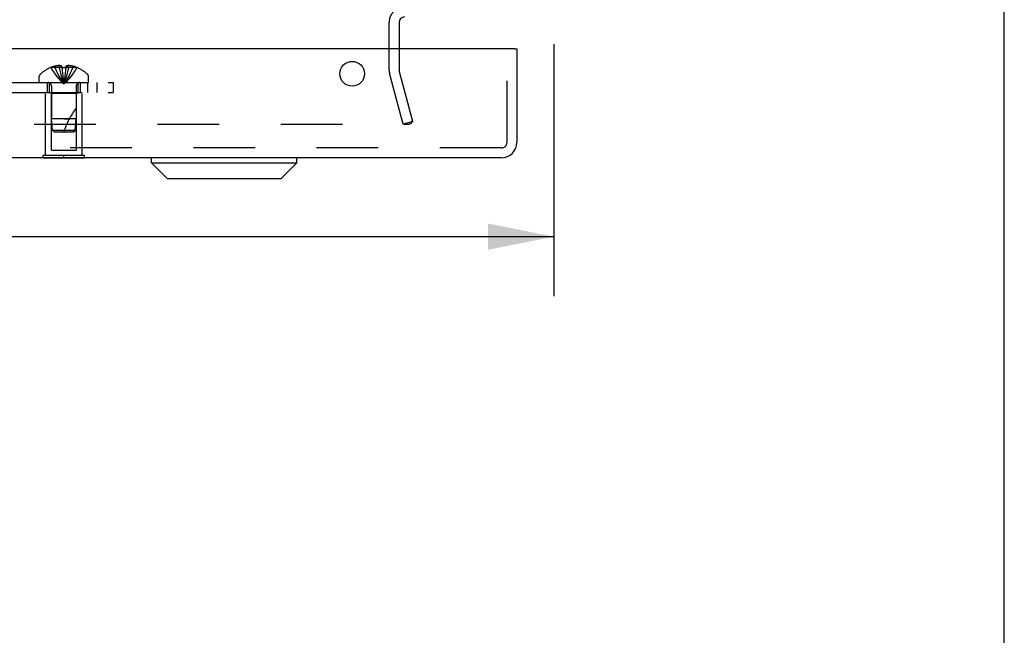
# Model space of a CAD drawing. Header units: inches. Extents: x 0 to 85, y 0 to 55.
# Tile 46 of 55: x 77.5 to 85, y 37.1 to 41.8. Entities that reach past the tile are written whole.
import ezdxf

# ---------------------------------------------------------------- set-up
doc = ezdxf.new("R2010")
doc.units = ezdxf.units.IN
doc.header["$LTSCALE"] = 4.675
doc.header["$MEASUREMENT"] = 0
doc.linetypes.add('HIDDEN', pattern=[0.2, 0.1, -0.1])
doc.layers.get('0').update_dxf_attribs({"linetype": 'CONTINUOUS'})
for name, color, linetype in [('DEFAULT_2', 8, 'HIDDEN'), ('DIMENSIONS', 7, 'CONTINUOUS'), ('REAR_DOOR', 7, 'CONTINUOUS'), ('SUBPANEL', 7, 'CONTINUOUS')]:
    doc.layers.add(name, color=color, linetype=linetype)
doc.styles.get("Standard").update_dxf_attribs({"font": 'arial.ttf'})
doc.dimstyles.new('DIMSTYLE_1', dxfattribs={"dimtxt": 0.375, "dimasz": 0.5, "dimexe": 0.09, "dimexo": 0.07, "dimgap": 0.0375, "dimtad": 0, "dimtih": 1, "dimtoh": 1, "dimzin": 4, "dimdsep": 46, "dimtxsty": 'Standard', "dimblk": '_FILLED', "dimblk1": '_FILLED', "dimblk2": '_FILLED', "dimcen": 0.09, "dimadec": 3, "dimazin": 1, "dimtfac": 1, "dimtdec": 3, "dimtofl": 0, "dimtmove": 0, "dimatfit": 3, "dimldrblk": '_FILLED', "dimfxl": 0, "dimtolj": 1, "dimtzin": 4, "dimarcsym": 0})

# ---------------------------------------------------------------- blocks, each defined once
blk = doc.blocks.new('_FILLED')
at = {"color": 0, "linetype": 'ByBlock'}
blk.add_solid([(0, 0), (-1, 0.2), (-1, -0.2)], dxfattribs=at)
blk = doc.blocks.new('*D12')
at = {"layer": 'DIMENSIONS', "color": 2, "linetype": 'Continuous'}
for p, q in [((71.5824, 46.224), (71.5824, 39.7073)), ((81.5824, 41.617), (81.5824, 39.7073)), ((71.5824, 40.1573), (75.7397, 40.1573)), ((81.5824, 40.1573), (77.4251, 40.1573))]:
    blk.add_line(p, q, dxfattribs=at)
at = {"layer": 'DIMENSIONS', "color": 2, "linetype": 'Continuous', "xscale": 0.5, "yscale": 0.5, "zscale": 0.5, "rotation": 180}
blk.add_blockref('_FILLED', (71.5824, 40.1573), dxfattribs=at)
at = {"layer": 'DIMENSIONS', "color": 2, "linetype": 'Continuous', "xscale": 0.5, "yscale": 0.5, "zscale": 0.5}
blk.add_blockref('_FILLED', (81.5824, 40.1573), dxfattribs=at)
at = {"layer": 'DIMENSIONS', "color": 2, "linetype": 'Continuous', "insert": (76.5824, 40.3448), "char_height": 0.375, "width": 1.310409, "attachment_point": 2, "line_spacing_factor": 0.9}
blk.add_mtext('10.00', dxfattribs=at)

msp = doc.modelspace()

# ---------------------------------------------------------------- linework, layer by layer
at = {"color": 7, "linetype": 'Continuous'}
msp.add_line((85, 0), (85, 55), dxfattribs=at)
at = {"color": 3, "linetype": 'Continuous'}
msp.add_line((80.4074, 41.782042), (80.4074, 41.581042), dxfattribs=at)
msp.add_arc((80.4494, 41.782042), 0.042, 90, 180, dxfattribs=at)
at = {"layer": 'DEFAULT_2', "color": 8, "linetype": 'HIDDEN'}
for p, q in [((80.3324, 41.423405), (80.3324, 41.782042)), ((80.4074, 41.581042), (80.4074, 41.423405)), ((80.439267, 41.011407), (80.335807, 41.397523)), ((80.511711, 41.030818), (80.408252, 41.416935)), ((80.511711, 41.030818), (80.439267, 41.011407)), ((62.680101, 41.011407), (80.484698, 41.011407))]:
    msp.add_line(p, q, dxfattribs=at)
for points in [[(80.504698, 41.030726), (80.504691, 41.030243), (80.504564, 41.028491), (80.504271, 41.026758), (80.503818, 41.025058), (80.503206, 41.023404), (80.502441, 41.021811), (80.50153, 41.020292), (80.50048, 41.018858), (80.499298, 41.017523), (80.497997, 41.016297), (80.496586, 41.01519), (80.495076, 41.014211), (80.493481, 41.01337), (80.491813, 41.012671), (80.490086, 41.012122), (80.488315, 41.011725), (80.486521, 41.011488), (80.484698, 41.011407)], [(80.504087, 41.035464), (80.504453, 41.033737), (80.504654, 41.031999), (80.504698, 41.030726)]]:
    msp.add_lwpolyline(points, dxfattribs=at)
for centre, radius, start, end in [((80.4494, 41.782042), 0.117, 123.0998249, 180), ((80.4324, 41.423405), 0.1, 180, 195), ((80.4324, 41.423405), 0.025, 180, 195)]:
    msp.add_arc(centre, radius, start, end, dxfattribs=at)
at = {"layer": 'REAR_DOOR', "color": 3, "linetype": 'Continuous'}
for p, q in [((81.2869, 41.581042), (61.6919, 41.581042)), ((81.3019, 41.581042), (81.3019, 40.873042)), ((81.1849, 40.756042), (61.7939, 40.756042))]:
    msp.add_line(p, q, dxfattribs=at)
at = {"layer": 'REAR_DOOR', "color": 8, "linetype": 'HIDDEN'}
for p, q in [((81.2269, 40.873042), (81.2269, 41.581042)), ((77.764899, 41.440398), (77.765133, 41.44)), ((77.766114, 41.440398), (77.765133, 41.44)), ((77.8489, 41.440398), (77.766114, 41.440398)), ((77.7959, 41.440398), (77.7959, 41.450446)), ((77.8295, 41.440398), (77.8295, 41.455348)), ((77.8489, 41.440398), (77.8489, 41.450446)), ((77.8489, 41.440398), (77.85107, 41.417926)), ((77.8489, 41.440398), (77.848936, 41.44)), ((77.851499, 41.440121), (77.848936, 41.44)), ((77.851037, 41.418249), (77.853381, 41.396441)), ((77.853352, 41.396692), (77.855869, 41.375546)), ((77.879863, 41.44), (77.877301, 41.440121)), ((77.8799, 41.440398), (77.87773, 41.417926)), ((77.879863, 41.44), (77.8799, 41.440399)), ((77.8799, 41.450446), (77.8799, 41.440398)), ((77.962685, 41.440398), (77.8799, 41.440398)), ((77.899299, 41.440398), (77.899299, 41.455348)), ((77.9329, 41.440398), (77.9329, 41.450446)), ((77.963666, 41.44), (77.962685, 41.440398)), ((77.963901, 41.440398), (77.963666, 41.44)), ((77.6779, 41.327042), (77.6779, 41.373592)), ((77.6779, 41.327042), (78.0509, 41.327042)), ((77.855846, 41.375729), (77.858535, 41.35524)), ((78.0509, 41.327042), (78.0509, 41.373592)), ((77.7244, 41.252042), (78.0044, 41.252042)), ((77.7244, 40.773042), (77.7244, 41.252042)), ((77.7694, 41.242042), (77.7594, 41.252042)), ((77.9594, 41.242042), (77.7694, 41.242042)), ((77.7694, 40.814542), (77.7694, 41.242042)), ((77.7704, 41.298842), (77.7704, 41.052042)), ((77.9584, 41.298842), (77.9584, 41.052045)), ((77.9594, 41.242042), (77.9694, 41.252042)), ((77.9594, 40.814542), (77.9594, 41.242042)), ((78.0044, 40.773042), (78.0044, 41.252042)), ((77.8644, 41.052042), (77.7704, 41.052042)), ((77.779405, 40.961992), (77.7704, 41.052042)), ((77.8644, 41.052042), (77.906404, 41.052045)), ((77.9584, 41.052045), (77.8644, 41.052042)), ((77.949394, 40.961992), (77.9584, 41.052045)), ((77.949394, 40.961992), (77.779405, 40.961992)), ((77.7904, 40.952042), (77.779405, 40.961992)), ((77.7904, 40.952042), (77.938399, 40.952042)), ((77.938399, 40.952042), (77.949394, 40.961992)), ((81.1849, 40.831042), (61.7939, 40.831042)), ((77.7694, 40.814542), (77.9594, 40.814542)), ((78.0204, 40.773042), (77.7084, 40.773042)), ((77.7084, 40.756042), (77.7084, 40.773042)), ((77.8644, 40.756042), (77.8644, 40.773042)), ((78.0204, 40.756042), (78.0204, 40.773042))]:
    msp.add_line(p, q, dxfattribs=at)
at = {"layer": 'REAR_DOOR', "color": 7, "linetype": 'Continuous'}
for p, q in [((81.2869, 41.581042), (81.3019, 41.581042)), ((77.7084, 40.752042), (77.7084, 40.756042)), ((78.0204, 40.752042), (77.7084, 40.752042)), ((77.8644, 40.752042), (77.8644, 40.756042)), ((78.0204, 40.752042), (78.0204, 40.756042)), ((78.528919, 40.716672), (78.528919, 40.756042)), ((78.528919, 40.716672), (79.631282, 40.716672)), ((78.64703, 40.598562), (78.528919, 40.716672)), ((79.513171, 40.598562), (79.631282, 40.716672)), ((79.631282, 40.716672), (79.631282, 40.756042)), ((78.647035, 40.598562), (79.513166, 40.598562))]:
    msp.add_line(p, q, dxfattribs=at)
at = {"layer": 'REAR_DOOR', "color": 8, "linetype": 'HIDDEN'}
for points in [[(77.765133, 41.44), (77.77883, 41.417926), (77.793666, 41.396441), (77.80964, 41.375546), (77.826754, 41.35524), (77.845007, 41.335524), (77.8644, 41.316398)], [(77.8295, 41.455348), (77.825312, 41.455062), (77.821117, 41.454684), (77.816914, 41.454213), (77.812707, 41.453648), (77.808499, 41.452989), (77.804292, 41.452235), (77.800093, 41.451388), (77.7959, 41.450446)], [(77.7959, 41.440398), (77.805344, 41.418249), (77.815578, 41.396692), (77.8266, 41.375729), (77.838411, 41.355359), (77.851011, 41.335582), (77.8644, 41.316398)], [(77.8489, 41.450446), (77.846324, 41.451441), (77.843799, 41.452319), (77.841326, 41.453075), (77.838899, 41.453722), (77.836516, 41.454266), (77.834162, 41.454715), (77.831822, 41.455076), (77.8295, 41.455348)], [(77.8295, 41.440398), (77.834312, 41.418249), (77.839526, 41.396692), (77.845141, 41.375729), (77.851159, 41.355359), (77.857578, 41.335582), (77.8644, 41.316398)], [(77.848936, 41.44), (77.851498, 41.440121), (77.854064, 41.440221), (77.856638, 41.440298), (77.859218, 41.440354), (77.861804, 41.440387), (77.8644, 41.440398)], [(77.859219, 41.440354), (77.85664, 41.440298), (77.854066, 41.440221)], [(77.8644, 41.440398), (77.866994, 41.440387), (77.86958, 41.440354), (77.87216, 41.440298), (77.874734, 41.440221), (77.8773, 41.440121), (77.879863, 41.44)], [(77.899299, 41.440398), (77.894487, 41.418249), (77.889274, 41.396692), (77.883658, 41.375729), (77.87764, 41.355359), (77.871221, 41.335582), (77.8644, 41.316398)], [(77.9329, 41.440398), (77.923455, 41.418249), (77.913222, 41.396692), (77.9022, 41.375729), (77.890389, 41.355359), (77.877789, 41.335582), (77.8644, 41.316398)], [(77.963666, 41.44), (77.94997, 41.417926), (77.935134, 41.396441), (77.919159, 41.375546), (77.902045, 41.35524), (77.883792, 41.335524), (77.8644, 41.316398)], [(77.877763, 41.418249), (77.875419, 41.396441), (77.87293, 41.375546), (77.870264, 41.35524), (77.867421, 41.335524), (77.8644, 41.316398)], [(77.875447, 41.396692), (77.872953, 41.375729), (77.87028, 41.355359), (77.867429, 41.335582), (77.8644, 41.316398)], [(77.874735, 41.440221), (77.872162, 41.440298), (77.869582, 41.440354)], [(77.899299, 41.455348), (77.896978, 41.455076), (77.894637, 41.454715), (77.892284, 41.454266), (77.8899, 41.453722), (77.887473, 41.453075), (77.885, 41.452319), (77.882475, 41.451441), (77.8799, 41.450446)], [(77.9329, 41.450446), (77.928706, 41.451388), (77.924507, 41.452235), (77.920301, 41.452989), (77.916092, 41.453648), (77.911886, 41.454213), (77.907683, 41.454684), (77.903488, 41.455062), (77.899299, 41.455348)], [(77.858519, 41.355359), (77.86137, 41.335582), (77.8644, 41.316398)], [(77.858535, 41.35524), (77.861379, 41.335524), (77.8644, 41.316398)]]:
    msp.add_lwpolyline(points, dxfattribs=at)
at = {"layer": 'REAR_DOOR', "color": 3, "linetype": 'Continuous'}
msp.add_circle((80.0519, 41.393042), 0.094, dxfattribs=at)
at = {"layer": 'REAR_DOOR', "color": 8, "linetype": 'HIDDEN'}
for centre, radius, start, end in [((77.6979, 41.373592), 0.02, 133.5137951, 180), ((77.8644, 41.198222), 0.26182, 112.3612856, 133.5137951), ((77.8644, 41.198222), 0.261361, 105.1941118, 112.089377), ((77.8644, 41.198222), 0.261361, 67.910623, 74.8058882), ((77.8644, 41.198222), 0.26182, 46.4862049, 67.6387144), ((78.0309, 41.373592), 0.02, 0, 46.4862049), ((77.7422, 41.298842), 0.0282, 0, 90), ((77.9866, 41.298842), 0.0282, 90, 180), ((78.409643, 40.781848), 0.571188, 142.1862365, 162.6646356), ((81.1849, 40.873042), 0.042, 270, 360)]:
    msp.add_arc(centre, radius, start, end, dxfattribs=at)
at = {"layer": 'REAR_DOOR', "color": 3, "linetype": 'Continuous'}
msp.add_arc((81.1849, 40.873042), 0.117, 270, 360, dxfattribs=at)
at = {"layer": 'SUBPANEL', "color": 8, "linetype": 'HIDDEN'}
for p, q in [((63.2394, 41.327042), (78.2394, 41.327042)), ((77.7394, 41.252042), (77.7394, 41.327042)), ((77.7554, 41.252042), (77.7554, 41.327042)), ((77.9734, 41.252042), (77.9734, 41.327042)), ((77.9894, 41.252042), (77.9894, 41.327042)), ((78.0454, 41.252042), (78.0454, 41.327042)), ((78.1144, 41.327042), (78.1144, 41.252042)), ((78.2394, 41.327042), (78.2394, 41.252042)), ((63.2394, 41.252042), (78.2394, 41.252042))]:
    msp.add_line(p, q, dxfattribs=at)

# ---------------------------------------------------------------- dimensions: what is measured, and where the dimension line sits
at = {"layer": 'DIMENSIONS', "color": 2, "linetype": 'Continuous'}
dim = msp.add_linear_dim(base=(71.5824, 40.157316), p1=(81.5824, 41.687042), p2=(71.5824, 46.294042), angle=180, dimstyle='DIMSTYLE_1', dxfattribs=at)
dim.commit()
dim.dimension.update_dxf_attribs({"geometry": '*D12', "text_midpoint": (76.598333, 40.155226), "dimtype": 160})

doc.saveas('drawing.dxf')
